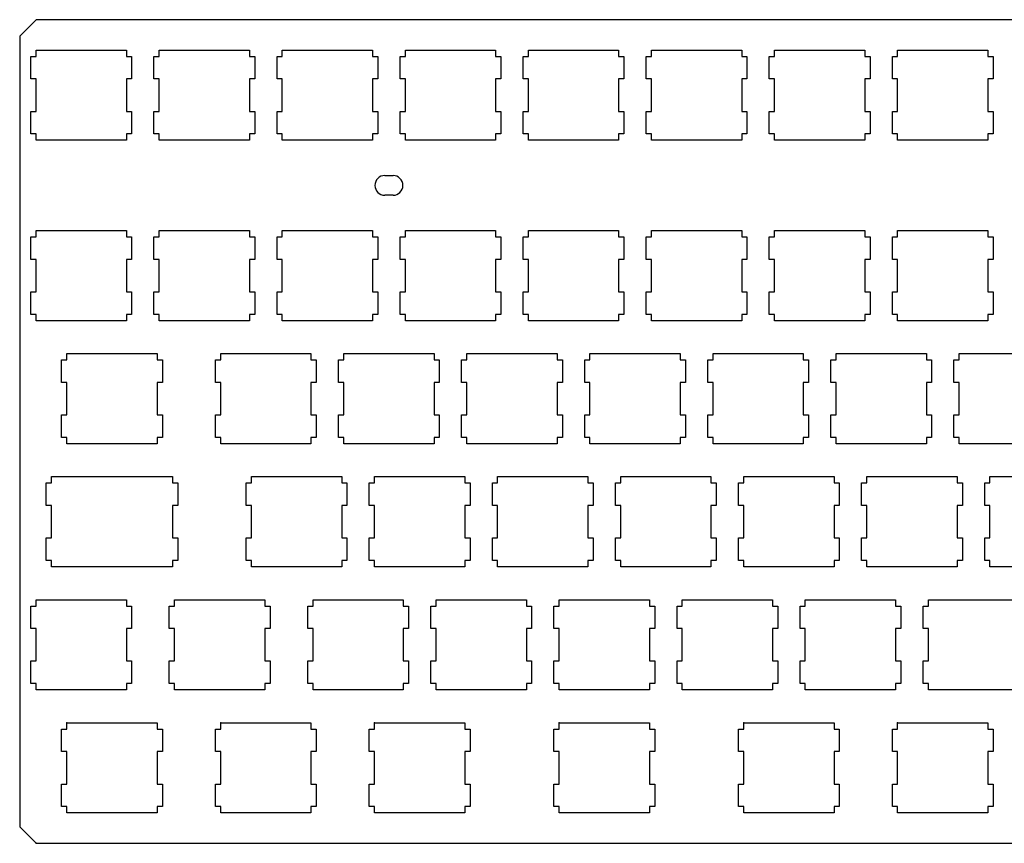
# Model space of a CAD drawing. Header units: inches. Extents: x -0.4 to 13.3, y 12 to 17.
# Tile 1 of 2: x -0.4 to 5.6, y 12 to 17. Entities that reach past the tile are written whole.
import ezdxf

# ---------------------------------------------------------------- set-up
doc = ezdxf.new("R2010")
doc.units = ezdxf.units.IN
doc.layers.add('BLACK', color=1, linetype='CONTINUOUS')

msp = doc.modelspace()

# ---------------------------------------------------------------- linework, layer by layer
at = {"layer": 'BLACK'}
for p, q in [((-0.275, 16.995), (-0.375, 16.895)), ((13.225, 16.995), (-0.275, 16.995)), ((-0.375, 16.895), (-0.375, 12.075)), ((-0.275, 16.81), (0.275, 16.81)), ((-0.275, 16.7714), (-0.275, 16.81)), ((0.275, 16.81), (0.275, 16.7714)), ((0.475, 16.81), (1.025, 16.81)), ((0.475, 16.7714), (0.475, 16.81)), ((1.025, 16.81), (1.025, 16.7714)), ((1.225, 16.81), (1.775, 16.81)), ((1.225, 16.7714), (1.225, 16.81)), ((1.775, 16.81), (1.775, 16.7714)), ((1.975, 16.81), (2.525, 16.81)), ((1.975, 16.7714), (1.975, 16.81)), ((2.525, 16.81), (2.525, 16.7714)), ((2.725, 16.81), (3.275, 16.81)), ((2.725, 16.7714), (2.725, 16.81)), ((3.275, 16.81), (3.275, 16.7714)), ((3.475, 16.81), (4.025, 16.81)), ((3.475, 16.7714), (3.475, 16.81)), ((4.025, 16.81), (4.025, 16.7714)), ((4.225, 16.81), (4.775, 16.81)), ((4.225, 16.7714), (4.225, 16.81)), ((4.775, 16.81), (4.775, 16.7714)), ((4.975, 16.81), (5.525, 16.81)), ((4.975, 16.7714), (4.975, 16.81)), ((5.525, 16.81), (5.525, 16.7714)), ((-0.307, 16.6336), (-0.307, 16.7714)), ((-0.307, 16.7714), (-0.275, 16.7714)), ((0.275, 16.7714), (0.307, 16.7714)), ((0.307, 16.7714), (0.307, 16.6336)), ((0.443, 16.6336), (0.443, 16.7714)), ((0.443, 16.7714), (0.475, 16.7714)), ((1.025, 16.7714), (1.057, 16.7714)), ((1.057, 16.7714), (1.057, 16.6336)), ((1.193, 16.6336), (1.193, 16.7714)), ((1.193, 16.7714), (1.225, 16.7714)), ((1.775, 16.7714), (1.807, 16.7714)), ((1.807, 16.7714), (1.807, 16.6336)), ((1.943, 16.6336), (1.943, 16.7714)), ((1.943, 16.7714), (1.975, 16.7714)), ((2.525, 16.7714), (2.557, 16.7714)), ((2.557, 16.7714), (2.557, 16.6336)), ((2.693, 16.6336), (2.693, 16.7714)), ((2.693, 16.7714), (2.725, 16.7714)), ((3.275, 16.7714), (3.307, 16.7714)), ((3.307, 16.7714), (3.307, 16.6336)), ((3.443, 16.6336), (3.443, 16.7714)), ((3.443, 16.7714), (3.475, 16.7714)), ((4.025, 16.7714), (4.057, 16.7714)), ((4.057, 16.7714), (4.057, 16.6336)), ((4.193, 16.6336), (4.193, 16.7714)), ((4.193, 16.7714), (4.225, 16.7714)), ((4.775, 16.7714), (4.807, 16.7714)), ((4.807, 16.7714), (4.807, 16.6336)), ((4.943, 16.6336), (4.943, 16.7714)), ((4.943, 16.7714), (4.975, 16.7714)), ((5.525, 16.7714), (5.557, 16.7714)), ((5.557, 16.7714), (5.557, 16.6336)), ((-0.275, 16.6336), (-0.307, 16.6336)), ((-0.275, 16.4364), (-0.275, 16.6336)), ((0.307, 16.6336), (0.275, 16.6336)), ((0.275, 16.6336), (0.275, 16.4364)), ((0.475, 16.6336), (0.443, 16.6336)), ((0.475, 16.4364), (0.475, 16.6336)), ((1.057, 16.6336), (1.025, 16.6336)), ((1.025, 16.6336), (1.025, 16.4364)), ((1.225, 16.6336), (1.193, 16.6336)), ((1.225, 16.4364), (1.225, 16.6336)), ((1.807, 16.6336), (1.775, 16.6336)), ((1.775, 16.6336), (1.775, 16.4364)), ((1.975, 16.6336), (1.943, 16.6336)), ((1.975, 16.4364), (1.975, 16.6336)), ((2.557, 16.6336), (2.525, 16.6336)), ((2.525, 16.6336), (2.525, 16.4364)), ((2.725, 16.6336), (2.693, 16.6336)), ((2.725, 16.4364), (2.725, 16.6336)), ((3.307, 16.6336), (3.275, 16.6336)), ((3.275, 16.6336), (3.275, 16.4364)), ((3.475, 16.6336), (3.443, 16.6336)), ((3.475, 16.4364), (3.475, 16.6336)), ((4.057, 16.6336), (4.025, 16.6336)), ((4.025, 16.6336), (4.025, 16.4364)), ((4.225, 16.6336), (4.193, 16.6336)), ((4.225, 16.4364), (4.225, 16.6336)), ((4.807, 16.6336), (4.775, 16.6336)), ((4.775, 16.6336), (4.775, 16.4364)), ((4.975, 16.6336), (4.943, 16.6336)), ((4.975, 16.4364), (4.975, 16.6336)), ((5.557, 16.6336), (5.525, 16.6336)), ((5.525, 16.6336), (5.525, 16.4364)), ((-0.307, 16.2986), (-0.307, 16.4364)), ((-0.307, 16.4364), (-0.275, 16.4364)), ((0.275, 16.4364), (0.307, 16.4364)), ((0.307, 16.4364), (0.307, 16.2986)), ((0.443, 16.2986), (0.443, 16.4364)), ((0.443, 16.4364), (0.475, 16.4364)), ((1.025, 16.4364), (1.057, 16.4364)), ((1.057, 16.4364), (1.057, 16.2986)), ((1.193, 16.2986), (1.193, 16.4364)), ((1.193, 16.4364), (1.225, 16.4364)), ((1.775, 16.4364), (1.807, 16.4364)), ((1.807, 16.4364), (1.807, 16.2986)), ((1.943, 16.2986), (1.943, 16.4364)), ((1.943, 16.4364), (1.975, 16.4364)), ((2.525, 16.4364), (2.557, 16.4364)), ((2.557, 16.4364), (2.557, 16.2986)), ((2.693, 16.2986), (2.693, 16.4364)), ((2.693, 16.4364), (2.725, 16.4364)), ((3.275, 16.4364), (3.307, 16.4364)), ((3.307, 16.4364), (3.307, 16.2986)), ((3.443, 16.2986), (3.443, 16.4364)), ((3.443, 16.4364), (3.475, 16.4364)), ((4.025, 16.4364), (4.057, 16.4364)), ((4.057, 16.4364), (4.057, 16.2986)), ((4.193, 16.2986), (4.193, 16.4364)), ((4.193, 16.4364), (4.225, 16.4364)), ((4.775, 16.4364), (4.807, 16.4364)), ((4.807, 16.4364), (4.807, 16.2986)), ((4.943, 16.2986), (4.943, 16.4364)), ((4.943, 16.4364), (4.975, 16.4364)), ((5.525, 16.4364), (5.557, 16.4364)), ((5.557, 16.4364), (5.557, 16.2986)), ((-0.275, 16.2986), (-0.307, 16.2986)), ((-0.275, 16.26), (-0.275, 16.2986)), ((0.275, 16.26), (-0.275, 16.26)), ((0.307, 16.2986), (0.275, 16.2986)), ((0.275, 16.2986), (0.275, 16.26)), ((0.475, 16.2986), (0.443, 16.2986)), ((0.475, 16.26), (0.475, 16.2986)), ((1.025, 16.26), (0.475, 16.26)), ((1.057, 16.2986), (1.025, 16.2986)), ((1.025, 16.2986), (1.025, 16.26)), ((1.225, 16.2986), (1.193, 16.2986)), ((1.225, 16.26), (1.225, 16.2986)), ((1.775, 16.26), (1.225, 16.26)), ((1.807, 16.2986), (1.775, 16.2986)), ((1.775, 16.2986), (1.775, 16.26)), ((1.975, 16.2986), (1.943, 16.2986)), ((1.975, 16.26), (1.975, 16.2986)), ((2.525, 16.26), (1.975, 16.26)), ((2.557, 16.2986), (2.525, 16.2986)), ((2.525, 16.2986), (2.525, 16.26)), ((2.725, 16.2986), (2.693, 16.2986)), ((2.725, 16.26), (2.725, 16.2986)), ((3.275, 16.26), (2.725, 16.26)), ((3.307, 16.2986), (3.275, 16.2986)), ((3.275, 16.2986), (3.275, 16.26)), ((3.475, 16.2986), (3.443, 16.2986)), ((3.475, 16.26), (3.475, 16.2986)), ((4.025, 16.26), (3.475, 16.26)), ((4.057, 16.2986), (4.025, 16.2986)), ((4.025, 16.2986), (4.025, 16.26)), ((4.225, 16.2986), (4.193, 16.2986)), ((4.225, 16.26), (4.225, 16.2986)), ((4.775, 16.26), (4.225, 16.26)), ((4.807, 16.2986), (4.775, 16.2986)), ((4.775, 16.2986), (4.775, 16.26)), ((4.975, 16.2986), (4.943, 16.2986)), ((4.975, 16.26), (4.975, 16.2986)), ((5.525, 16.26), (4.975, 16.26)), ((5.557, 16.2986), (5.525, 16.2986)), ((5.525, 16.2986), (5.525, 16.26)), ((1.85, 16.045), (1.9, 16.045)), ((1.9, 15.925), (1.85, 15.925)), ((-0.307, 15.5336), (-0.307, 15.6714)), ((-0.307, 15.6714), (-0.275, 15.6714)), ((-0.275, 15.71), (0.275, 15.71)), ((-0.275, 15.6714), (-0.275, 15.71)), ((0.275, 15.71), (0.275, 15.6714)), ((0.275, 15.6714), (0.307, 15.6714)), ((0.307, 15.6714), (0.307, 15.5336)), ((0.443, 15.5336), (0.443, 15.6714)), ((0.443, 15.6714), (0.475, 15.6714)), ((0.475, 15.71), (1.025, 15.71)), ((0.475, 15.6714), (0.475, 15.71)), ((1.025, 15.71), (1.025, 15.6714)), ((1.025, 15.6714), (1.057, 15.6714)), ((1.057, 15.6714), (1.057, 15.5336)), ((1.193, 15.5336), (1.193, 15.6714)), ((1.193, 15.6714), (1.225, 15.6714)), ((1.225, 15.71), (1.775, 15.71)), ((1.225, 15.6714), (1.225, 15.71)), ((1.775, 15.71), (1.775, 15.6714)), ((1.775, 15.6714), (1.807, 15.6714)), ((1.807, 15.6714), (1.807, 15.5336)), ((1.943, 15.5336), (1.943, 15.6714)), ((1.943, 15.6714), (1.975, 15.6714)), ((1.975, 15.71), (2.525, 15.71)), ((1.975, 15.6714), (1.975, 15.71)), ((2.525, 15.71), (2.525, 15.6714)), ((2.525, 15.6714), (2.557, 15.6714)), ((2.557, 15.6714), (2.557, 15.5336)), ((2.693, 15.5336), (2.693, 15.6714)), ((2.693, 15.6714), (2.725, 15.6714)), ((2.725, 15.6714), (2.725, 15.71)), ((2.725, 15.71), (3.275, 15.71)), ((3.275, 15.71), (3.275, 15.6714)), ((3.275, 15.6714), (3.307, 15.6714)), ((3.307, 15.6714), (3.307, 15.5336)), ((3.443, 15.5336), (3.443, 15.6714)), ((3.443, 15.6714), (3.475, 15.6714)), ((3.475, 15.6714), (3.475, 15.71)), ((3.475, 15.71), (4.025, 15.71)), ((4.025, 15.71), (4.025, 15.6714)), ((4.025, 15.6714), (4.057, 15.6714)), ((4.057, 15.6714), (4.057, 15.5336)), ((4.193, 15.5336), (4.193, 15.6714)), ((4.193, 15.6714), (4.225, 15.6714)), ((4.225, 15.71), (4.775, 15.71)), ((4.225, 15.6714), (4.225, 15.71)), ((4.775, 15.71), (4.775, 15.6714)), ((4.775, 15.6714), (4.807, 15.6714)), ((4.807, 15.6714), (4.807, 15.5336)), ((4.943, 15.5336), (4.943, 15.6714)), ((4.943, 15.6714), (4.975, 15.6714)), ((4.975, 15.71), (5.525, 15.71)), ((4.975, 15.6714), (4.975, 15.71)), ((5.525, 15.71), (5.525, 15.6714)), ((5.525, 15.6714), (5.557, 15.6714)), ((5.557, 15.6714), (5.557, 15.5336)), ((-0.275, 15.5336), (-0.307, 15.5336)), ((-0.275, 15.3364), (-0.275, 15.5336)), ((0.307, 15.5336), (0.275, 15.5336)), ((0.275, 15.5336), (0.275, 15.3364)), ((0.475, 15.5336), (0.443, 15.5336)), ((0.475, 15.3364), (0.475, 15.5336)), ((1.057, 15.5336), (1.025, 15.5336)), ((1.025, 15.5336), (1.025, 15.3364)), ((1.225, 15.5336), (1.193, 15.5336)), ((1.225, 15.3364), (1.225, 15.5336)), ((1.807, 15.5336), (1.775, 15.5336)), ((1.775, 15.5336), (1.775, 15.3364)), ((1.975, 15.5336), (1.943, 15.5336)), ((1.975, 15.3364), (1.975, 15.5336)), ((2.557, 15.5336), (2.525, 15.5336)), ((2.525, 15.5336), (2.525, 15.3364)), ((2.725, 15.5336), (2.693, 15.5336)), ((2.725, 15.3364), (2.725, 15.5336)), ((3.307, 15.5336), (3.275, 15.5336)), ((3.275, 15.5336), (3.275, 15.3364)), ((3.475, 15.5336), (3.443, 15.5336)), ((3.475, 15.3364), (3.475, 15.5336)), ((4.057, 15.5336), (4.025, 15.5336)), ((4.025, 15.5336), (4.025, 15.3364)), ((4.225, 15.5336), (4.193, 15.5336)), ((4.225, 15.3364), (4.225, 15.5336)), ((4.807, 15.5336), (4.775, 15.5336)), ((4.775, 15.5336), (4.775, 15.3364)), ((4.975, 15.5336), (4.943, 15.5336)), ((4.975, 15.3364), (4.975, 15.5336)), ((5.557, 15.5336), (5.525, 15.5336)), ((5.525, 15.5336), (5.525, 15.3364)), ((-0.307, 15.1986), (-0.307, 15.3364)), ((-0.307, 15.3364), (-0.275, 15.3364)), ((0.275, 15.3364), (0.307, 15.3364)), ((0.307, 15.3364), (0.307, 15.1986)), ((0.443, 15.1986), (0.443, 15.3364)), ((0.443, 15.3364), (0.475, 15.3364)), ((1.025, 15.3364), (1.057, 15.3364)), ((1.057, 15.3364), (1.057, 15.1986)), ((1.193, 15.1986), (1.193, 15.3364)), ((1.193, 15.3364), (1.225, 15.3364)), ((1.775, 15.3364), (1.807, 15.3364)), ((1.807, 15.3364), (1.807, 15.1986)), ((1.943, 15.1986), (1.943, 15.3364)), ((1.943, 15.3364), (1.975, 15.3364)), ((2.525, 15.3364), (2.557, 15.3364)), ((2.557, 15.3364), (2.557, 15.1986)), ((2.693, 15.1986), (2.693, 15.3364)), ((2.693, 15.3364), (2.725, 15.3364)), ((3.275, 15.3364), (3.307, 15.3364)), ((3.307, 15.3364), (3.307, 15.1986)), ((3.443, 15.1986), (3.443, 15.3364)), ((3.443, 15.3364), (3.475, 15.3364)), ((4.025, 15.3364), (4.057, 15.3364)), ((4.057, 15.3364), (4.057, 15.1986)), ((4.193, 15.1986), (4.193, 15.3364)), ((4.193, 15.3364), (4.225, 15.3364)), ((4.775, 15.3364), (4.807, 15.3364)), ((4.807, 15.3364), (4.807, 15.1986)), ((4.943, 15.1986), (4.943, 15.3364)), ((4.943, 15.3364), (4.975, 15.3364)), ((5.525, 15.3364), (5.557, 15.3364)), ((5.557, 15.3364), (5.557, 15.1986)), ((-0.275, 15.1986), (-0.307, 15.1986)), ((-0.275, 15.16), (-0.275, 15.1986)), ((0.307, 15.1986), (0.275, 15.1986)), ((0.275, 15.1986), (0.275, 15.16)), ((0.475, 15.1986), (0.443, 15.1986)), ((0.475, 15.16), (0.475, 15.1986)), ((1.057, 15.1986), (1.025, 15.1986)), ((1.025, 15.1986), (1.025, 15.16)), ((1.225, 15.1986), (1.193, 15.1986)), ((1.225, 15.16), (1.225, 15.1986)), ((1.807, 15.1986), (1.775, 15.1986)), ((1.775, 15.1986), (1.775, 15.16)), ((1.975, 15.1986), (1.943, 15.1986)), ((1.975, 15.16), (1.975, 15.1986)), ((2.557, 15.1986), (2.525, 15.1986)), ((2.525, 15.1986), (2.525, 15.16)), ((2.725, 15.1986), (2.693, 15.1986)), ((2.725, 15.16), (2.725, 15.1986)), ((3.307, 15.1986), (3.275, 15.1986)), ((3.275, 15.1986), (3.275, 15.16)), ((3.475, 15.1986), (3.443, 15.1986)), ((3.475, 15.16), (3.475, 15.1986)), ((4.057, 15.1986), (4.025, 15.1986)), ((4.025, 15.1986), (4.025, 15.16)), ((4.225, 15.1986), (4.193, 15.1986)), ((4.225, 15.16), (4.225, 15.1986)), ((4.807, 15.1986), (4.775, 15.1986)), ((4.775, 15.1986), (4.775, 15.16)), ((4.975, 15.1986), (4.943, 15.1986)), ((4.975, 15.16), (4.975, 15.1986)), ((5.557, 15.1986), (5.525, 15.1986)), ((5.525, 15.1986), (5.525, 15.16)), ((0.275, 15.16), (-0.275, 15.16)), ((1.025, 15.16), (0.475, 15.16)), ((1.775, 15.16), (1.225, 15.16)), ((2.525, 15.16), (1.975, 15.16)), ((3.275, 15.16), (2.725, 15.16)), ((4.025, 15.16), (3.475, 15.16)), ((4.775, 15.16), (4.225, 15.16)), ((5.525, 15.16), (4.975, 15.16)), ((-0.0875, 14.96), (0.4625, 14.96)), ((-0.0875, 14.9214), (-0.0875, 14.96)), ((0.4625, 14.96), (0.4625, 14.9214)), ((0.85, 14.96), (1.4, 14.96)), ((0.85, 14.9214), (0.85, 14.96)), ((1.4, 14.96), (1.4, 14.9214)), ((1.6, 14.96), (2.15, 14.96)), ((1.6, 14.9214), (1.6, 14.96)), ((2.15, 14.96), (2.15, 14.9214)), ((2.35, 14.96), (2.9, 14.96)), ((2.35, 14.9214), (2.35, 14.96)), ((2.9, 14.96), (2.9, 14.9214)), ((3.1, 14.96), (3.65, 14.96)), ((3.1, 14.9214), (3.1, 14.96)), ((3.65, 14.96), (3.65, 14.9214)), ((3.85, 14.96), (4.4, 14.96)), ((3.85, 14.9214), (3.85, 14.96)), ((4.4, 14.96), (4.4, 14.9214)), ((4.6, 14.96), (5.15, 14.96)), ((4.6, 14.9214), (4.6, 14.96)), ((5.15, 14.96), (5.15, 14.9214)), ((5.35, 14.96), (5.9, 14.96)), ((5.35, 14.9214), (5.35, 14.96)), ((-0.1195, 14.7836), (-0.1195, 14.9214)), ((-0.1195, 14.9214), (-0.0875, 14.9214)), ((0.4625, 14.9214), (0.4945, 14.9214)), ((0.4945, 14.9214), (0.4945, 14.7836)), ((0.818, 14.7836), (0.818, 14.9214)), ((0.818, 14.9214), (0.85, 14.9214)), ((1.4, 14.9214), (1.432, 14.9214)), ((1.432, 14.9214), (1.432, 14.7836)), ((1.568, 14.7836), (1.568, 14.9214)), ((1.568, 14.9214), (1.6, 14.9214)), ((2.15, 14.9214), (2.182, 14.9214)), ((2.182, 14.9214), (2.182, 14.7836)), ((2.318, 14.7836), (2.318, 14.9214)), ((2.318, 14.9214), (2.35, 14.9214)), ((2.9, 14.9214), (2.932, 14.9214)), ((2.932, 14.9214), (2.932, 14.7836)), ((3.068, 14.7836), (3.068, 14.9214)), ((3.068, 14.9214), (3.1, 14.9214)), ((3.65, 14.9214), (3.682, 14.9214)), ((3.682, 14.9214), (3.682, 14.7836)), ((3.818, 14.7836), (3.818, 14.9214)), ((3.818, 14.9214), (3.85, 14.9214)), ((4.4, 14.9214), (4.432, 14.9214)), ((4.432, 14.9214), (4.432, 14.7836)), ((4.568, 14.7836), (4.568, 14.9214)), ((4.568, 14.9214), (4.6, 14.9214)), ((5.15, 14.9214), (5.182, 14.9214)), ((5.182, 14.9214), (5.182, 14.7836)), ((5.318, 14.7836), (5.318, 14.9214)), ((5.318, 14.9214), (5.35, 14.9214)), ((-0.0875, 14.7836), (-0.1195, 14.7836)), ((-0.0875, 14.5864), (-0.0875, 14.7836)), ((0.4945, 14.7836), (0.4625, 14.7836)), ((0.4625, 14.7836), (0.4625, 14.5864)), ((0.85, 14.7836), (0.818, 14.7836)), ((0.85, 14.5864), (0.85, 14.7836)), ((1.432, 14.7836), (1.4, 14.7836)), ((1.4, 14.7836), (1.4, 14.5864)), ((1.6, 14.7836), (1.568, 14.7836)), ((1.6, 14.5864), (1.6, 14.7836)), ((2.182, 14.7836), (2.15, 14.7836)), ((2.15, 14.7836), (2.15, 14.5864)), ((2.35, 14.7836), (2.318, 14.7836)), ((2.35, 14.5864), (2.35, 14.7836)), ((2.932, 14.7836), (2.9, 14.7836)), ((2.9, 14.7836), (2.9, 14.5864)), ((3.1, 14.7836), (3.068, 14.7836)), ((3.1, 14.5864), (3.1, 14.7836)), ((3.682, 14.7836), (3.65, 14.7836)), ((3.65, 14.7836), (3.65, 14.5864)), ((3.85, 14.7836), (3.818, 14.7836)), ((3.85, 14.5864), (3.85, 14.7836)), ((4.432, 14.7836), (4.4, 14.7836)), ((4.4, 14.7836), (4.4, 14.5864)), ((4.6, 14.7836), (4.568, 14.7836)), ((4.6, 14.5864), (4.6, 14.7836)), ((5.182, 14.7836), (5.15, 14.7836)), ((5.15, 14.7836), (5.15, 14.5864)), ((5.35, 14.7836), (5.318, 14.7836)), ((5.35, 14.5864), (5.35, 14.7836)), ((-0.1195, 14.4486), (-0.1195, 14.5864)), ((-0.1195, 14.5864), (-0.0875, 14.5864)), ((0.4625, 14.5864), (0.4945, 14.5864)), ((0.4945, 14.5864), (0.4945, 14.4486)), ((0.818, 14.4486), (0.818, 14.5864)), ((0.818, 14.5864), (0.85, 14.5864)), ((1.4, 14.5864), (1.432, 14.5864)), ((1.432, 14.5864), (1.432, 14.4486)), ((1.568, 14.4486), (1.568, 14.5864)), ((1.568, 14.5864), (1.6, 14.5864)), ((2.15, 14.5864), (2.182, 14.5864)), ((2.182, 14.5864), (2.182, 14.4486)), ((2.318, 14.4486), (2.318, 14.5864)), ((2.318, 14.5864), (2.35, 14.5864)), ((2.9, 14.5864), (2.932, 14.5864)), ((2.932, 14.5864), (2.932, 14.4486)), ((3.068, 14.4486), (3.068, 14.5864)), ((3.068, 14.5864), (3.1, 14.5864)), ((3.65, 14.5864), (3.682, 14.5864)), ((3.682, 14.5864), (3.682, 14.4486)), ((3.818, 14.4486), (3.818, 14.5864)), ((3.818, 14.5864), (3.85, 14.5864)), ((4.4, 14.5864), (4.432, 14.5864)), ((4.432, 14.5864), (4.432, 14.4486)), ((4.568, 14.4486), (4.568, 14.5864)), ((4.568, 14.5864), (4.6, 14.5864)), ((5.15, 14.5864), (5.182, 14.5864)), ((5.182, 14.5864), (5.182, 14.4486)), ((5.318, 14.4486), (5.318, 14.5864)), ((5.318, 14.5864), (5.35, 14.5864)), ((-0.0875, 14.4486), (-0.1195, 14.4486)), ((-0.0875, 14.41), (-0.0875, 14.4486)), ((0.4625, 14.41), (-0.0875, 14.41)), ((0.4945, 14.4486), (0.4625, 14.4486)), ((0.4625, 14.4486), (0.4625, 14.41)), ((0.85, 14.4486), (0.818, 14.4486)), ((0.85, 14.41), (0.85, 14.4486)), ((1.4, 14.41), (0.85, 14.41)), ((1.432, 14.4486), (1.4, 14.4486)), ((1.4, 14.4486), (1.4, 14.41)), ((1.6, 14.4486), (1.568, 14.4486)), ((1.6, 14.41), (1.6, 14.4486)), ((2.15, 14.41), (1.6, 14.41)), ((2.182, 14.4486), (2.15, 14.4486)), ((2.15, 14.4486), (2.15, 14.41)), ((2.35, 14.4486), (2.318, 14.4486)), ((2.35, 14.41), (2.35, 14.4486)), ((2.9, 14.41), (2.35, 14.41)), ((2.932, 14.4486), (2.9, 14.4486)), ((2.9, 14.4486), (2.9, 14.41)), ((3.1, 14.4486), (3.068, 14.4486)), ((3.1, 14.41), (3.1, 14.4486)), ((3.65, 14.41), (3.1, 14.41)), ((3.682, 14.4486), (3.65, 14.4486)), ((3.65, 14.4486), (3.65, 14.41)), ((3.85, 14.4486), (3.818, 14.4486)), ((3.85, 14.41), (3.85, 14.4486)), ((4.4, 14.41), (3.85, 14.41)), ((4.432, 14.4486), (4.4, 14.4486)), ((4.4, 14.4486), (4.4, 14.41)), ((4.6, 14.4486), (4.568, 14.4486)), ((4.6, 14.41), (4.6, 14.4486)), ((5.15, 14.41), (4.6, 14.41)), ((5.182, 14.4486), (5.15, 14.4486)), ((5.15, 14.4486), (5.15, 14.41)), ((5.35, 14.4486), (5.318, 14.4486)), ((5.35, 14.41), (5.35, 14.4486)), ((5.9, 14.41), (5.35, 14.41)), ((-0.2132, 14.0336), (-0.2132, 14.1714)), ((-0.2132, 14.1714), (-0.1812, 14.1714)), ((-0.1812, 14.21), (0.5563, 14.21)), ((-0.1812, 14.1714), (-0.1812, 14.21)), ((0.5563, 14.21), (0.5563, 14.1714)), ((0.5563, 14.1714), (0.5883, 14.1714)), ((0.5883, 14.1714), (0.5883, 14.0336)), ((1.0055, 14.0336), (1.0055, 14.1714)), ((1.0055, 14.1714), (1.0375, 14.1714)), ((1.0375, 14.21), (1.5875, 14.21)), ((1.0375, 14.1714), (1.0375, 14.21)), ((1.5875, 14.21), (1.5875, 14.1714)), ((1.5875, 14.1714), (1.6195, 14.1714)), ((1.6195, 14.1714), (1.6195, 14.0336)), ((1.7555, 14.0336), (1.7555, 14.1714)), ((1.7555, 14.1714), (1.7875, 14.1714)), ((1.7875, 14.21), (2.3375, 14.21)), ((1.7875, 14.1714), (1.7875, 14.21)), ((2.3375, 14.21), (2.3375, 14.1714)), ((2.3375, 14.1714), (2.3695, 14.1714)), ((2.3695, 14.1714), (2.3695, 14.0336)), ((2.5055, 14.0336), (2.5055, 14.1714)), ((2.5055, 14.1714), (2.5375, 14.1714)), ((2.5375, 14.21), (3.0875, 14.21)), ((2.5375, 14.1714), (2.5375, 14.21)), ((3.0875, 14.21), (3.0875, 14.1714)), ((3.0875, 14.1714), (3.1195, 14.1714)), ((3.1195, 14.1714), (3.1195, 14.0336)), ((3.2555, 14.0336), (3.2555, 14.1714)), ((3.2555, 14.1714), (3.2875, 14.1714)), ((3.2875, 14.21), (3.8375, 14.21)), ((3.2875, 14.1714), (3.2875, 14.21)), ((3.8375, 14.21), (3.8375, 14.1714)), ((3.8375, 14.1714), (3.8695, 14.1714)), ((3.8695, 14.1714), (3.8695, 14.0336)), ((4.0055, 14.0336), (4.0055, 14.1714)), ((4.0055, 14.1714), (4.0375, 14.1714)), ((4.0375, 14.21), (4.5875, 14.21)), ((4.0375, 14.1714), (4.0375, 14.21)), ((4.5875, 14.21), (4.5875, 14.1714)), ((4.5875, 14.1714), (4.6195, 14.1714)), ((4.6195, 14.1714), (4.6195, 14.0336)), ((4.7555, 14.0336), (4.7555, 14.1714)), ((4.7555, 14.1714), (4.7875, 14.1714)), ((4.7875, 14.21), (5.3375, 14.21)), ((4.7875, 14.1714), (4.7875, 14.21)), ((5.3375, 14.21), (5.3375, 14.1714)), ((5.3375, 14.1714), (5.3695, 14.1714)), ((5.3695, 14.1714), (5.3695, 14.0336)), ((5.5055, 14.0336), (5.5055, 14.1714)), ((5.5055, 14.1714), (5.5375, 14.1714)), ((5.5375, 14.21), (6.0875, 14.21)), ((5.5375, 14.1714), (5.5375, 14.21)), ((-0.1812, 14.0336), (-0.2132, 14.0336)), ((-0.1812, 13.8364), (-0.1812, 14.0336)), ((0.5883, 14.0336), (0.5563, 14.0336)), ((0.5563, 14.0336), (0.5563, 13.8364)), ((1.0375, 14.0336), (1.0055, 14.0336)), ((1.0375, 13.8364), (1.0375, 14.0336)), ((1.6195, 14.0336), (1.5875, 14.0336)), ((1.5875, 14.0336), (1.5875, 13.8364)), ((1.7875, 14.0336), (1.7555, 14.0336)), ((1.7875, 13.8364), (1.7875, 14.0336)), ((2.3695, 14.0336), (2.3375, 14.0336)), ((2.3375, 14.0336), (2.3375, 13.8364)), ((2.5375, 14.0336), (2.5055, 14.0336)), ((2.5375, 13.8364), (2.5375, 14.0336)), ((3.1195, 14.0336), (3.0875, 14.0336)), ((3.0875, 14.0336), (3.0875, 13.8364)), ((3.2875, 14.0336), (3.2555, 14.0336)), ((3.2875, 13.8364), (3.2875, 14.0336)), ((3.8695, 14.0336), (3.8375, 14.0336)), ((3.8375, 14.0336), (3.8375, 13.8364)), ((4.0375, 14.0336), (4.0055, 14.0336)), ((4.0375, 13.8364), (4.0375, 14.0336)), ((4.6195, 14.0336), (4.5875, 14.0336)), ((4.5875, 14.0336), (4.5875, 13.8364)), ((4.7875, 14.0336), (4.7555, 14.0336)), ((4.7875, 13.8364), (4.7875, 14.0336)), ((5.3695, 14.0336), (5.3375, 14.0336)), ((5.3375, 14.0336), (5.3375, 13.8364)), ((5.5375, 14.0336), (5.5055, 14.0336)), ((5.5375, 13.8364), (5.5375, 14.0336)), ((-0.2132, 13.6986), (-0.2132, 13.8364)), ((-0.2132, 13.8364), (-0.1812, 13.8364)), ((0.5563, 13.8364), (0.5883, 13.8364)), ((0.5883, 13.8364), (0.5883, 13.6986)), ((1.0055, 13.6986), (1.0055, 13.8364)), ((1.0055, 13.8364), (1.0375, 13.8364)), ((1.5875, 13.8364), (1.6195, 13.8364)), ((1.6195, 13.8364), (1.6195, 13.6986)), ((1.7555, 13.6986), (1.7555, 13.8364)), ((1.7555, 13.8364), (1.7875, 13.8364)), ((2.3375, 13.8364), (2.3695, 13.8364)), ((2.3695, 13.8364), (2.3695, 13.6986)), ((2.5055, 13.6986), (2.5055, 13.8364)), ((2.5055, 13.8364), (2.5375, 13.8364)), ((3.0875, 13.8364), (3.1195, 13.8364)), ((3.1195, 13.8364), (3.1195, 13.6986)), ((3.2555, 13.6986), (3.2555, 13.8364)), ((3.2555, 13.8364), (3.2875, 13.8364)), ((3.8375, 13.8364), (3.8695, 13.8364)), ((3.8695, 13.8364), (3.8695, 13.6986)), ((4.0055, 13.6986), (4.0055, 13.8364)), ((4.0055, 13.8364), (4.0375, 13.8364)), ((4.5875, 13.8364), (4.6195, 13.8364)), ((4.6195, 13.8364), (4.6195, 13.6986)), ((4.7555, 13.6986), (4.7555, 13.8364)), ((4.7555, 13.8364), (4.7875, 13.8364)), ((5.3375, 13.8364), (5.3695, 13.8364)), ((5.3695, 13.8364), (5.3695, 13.6986)), ((5.5055, 13.6986), (5.5055, 13.8364)), ((5.5055, 13.8364), (5.5375, 13.8364)), ((-0.1812, 13.6986), (-0.2132, 13.6986)), ((-0.1812, 13.66), (-0.1812, 13.6986)), ((0.5883, 13.6986), (0.5563, 13.6986)), ((0.5563, 13.6986), (0.5563, 13.66)), ((1.0375, 13.6986), (1.0055, 13.6986)), ((1.0375, 13.66), (1.0375, 13.6986)), ((1.6195, 13.6986), (1.5875, 13.6986)), ((1.5875, 13.6986), (1.5875, 13.66)), ((1.7875, 13.6986), (1.7555, 13.6986)), ((1.7875, 13.66), (1.7875, 13.6986)), ((2.3695, 13.6986), (2.3375, 13.6986)), ((2.3375, 13.6986), (2.3375, 13.66)), ((2.5375, 13.6986), (2.5055, 13.6986)), ((2.5375, 13.66), (2.5375, 13.6986)), ((3.1195, 13.6986), (3.0875, 13.6986)), ((3.0875, 13.6986), (3.0875, 13.66)), ((3.2875, 13.6986), (3.2555, 13.6986)), ((3.2875, 13.66), (3.2875, 13.6986)), ((3.8695, 13.6986), (3.8375, 13.6986)), ((3.8375, 13.6986), (3.8375, 13.66)), ((4.0375, 13.6986), (4.0055, 13.6986)), ((4.0375, 13.66), (4.0375, 13.6986)), ((4.6195, 13.6986), (4.5875, 13.6986)), ((4.5875, 13.6986), (4.5875, 13.66)), ((4.7875, 13.6986), (4.7555, 13.6986)), ((4.7875, 13.66), (4.7875, 13.6986)), ((5.3695, 13.6986), (5.3375, 13.6986)), ((5.3375, 13.6986), (5.3375, 13.66)), ((5.5375, 13.6986), (5.5055, 13.6986)), ((5.5375, 13.66), (5.5375, 13.6986)), ((0.5563, 13.66), (-0.1812, 13.66)), ((1.5875, 13.66), (1.0375, 13.66)), ((2.3375, 13.66), (1.7875, 13.66)), ((3.0875, 13.66), (2.5375, 13.66)), ((3.8375, 13.66), (3.2875, 13.66)), ((4.5875, 13.66), (4.0375, 13.66)), ((5.3375, 13.66), (4.7875, 13.66)), ((6.0875, 13.66), (5.5375, 13.66)), ((-0.275, 13.46), (0.275, 13.46)), ((-0.275, 13.4214), (-0.275, 13.46)), ((0.275, 13.46), (0.275, 13.4214)), ((0.5688, 13.46), (1.1188, 13.46)), ((0.5688, 13.4214), (0.5688, 13.46)), ((1.1188, 13.46), (1.1188, 13.4214)), ((1.4125, 13.46), (1.9625, 13.46)), ((1.4125, 13.4214), (1.4125, 13.46)), ((1.9625, 13.46), (1.9625, 13.4214)), ((2.1625, 13.46), (2.7125, 13.46)), ((2.1625, 13.4214), (2.1625, 13.46)), ((2.7125, 13.46), (2.7125, 13.4214)), ((2.9125, 13.46), (3.4625, 13.46)), ((2.9125, 13.4214), (2.9125, 13.46)), ((3.4625, 13.46), (3.4625, 13.4214)), ((3.6625, 13.46), (4.2125, 13.46)), ((3.6625, 13.4214), (3.6625, 13.46)), ((4.2125, 13.46), (4.2125, 13.4214)), ((4.4125, 13.46), (4.9625, 13.46)), ((4.4125, 13.4214), (4.4125, 13.46)), ((4.9625, 13.46), (4.9625, 13.4214)), ((5.1625, 13.46), (5.7125, 13.46)), ((5.1625, 13.4214), (5.1625, 13.46)), ((-0.307, 13.2836), (-0.307, 13.4214)), ((-0.307, 13.4214), (-0.275, 13.4214)), ((0.275, 13.4214), (0.307, 13.4214)), ((0.307, 13.4214), (0.307, 13.2836)), ((0.5368, 13.2836), (0.5368, 13.4214)), ((0.5368, 13.4214), (0.5688, 13.4214)), ((1.1188, 13.4214), (1.1508, 13.4214)), ((1.1508, 13.4214), (1.1508, 13.2836)), ((1.3805, 13.2836), (1.3805, 13.4214)), ((1.3805, 13.4214), (1.4125, 13.4214)), ((1.9625, 13.4214), (1.9945, 13.4214)), ((1.9945, 13.4214), (1.9945, 13.2836)), ((2.1305, 13.2836), (2.1305, 13.4214)), ((2.1305, 13.4214), (2.1625, 13.4214)), ((2.7125, 13.4214), (2.7445, 13.4214)), ((2.7445, 13.4214), (2.7445, 13.2836)), ((2.8805, 13.2836), (2.8805, 13.4214)), ((2.8805, 13.4214), (2.9125, 13.4214)), ((3.4625, 13.4214), (3.4945, 13.4214)), ((3.4945, 13.4214), (3.4945, 13.2836)), ((3.6305, 13.2836), (3.6305, 13.4214)), ((3.6305, 13.4214), (3.6625, 13.4214)), ((4.2125, 13.4214), (4.2445, 13.4214)), ((4.2445, 13.4214), (4.2445, 13.2836)), ((4.3805, 13.2836), (4.3805, 13.4214)), ((4.3805, 13.4214), (4.4125, 13.4214)), ((4.9625, 13.4214), (4.9945, 13.4214)), ((4.9945, 13.4214), (4.9945, 13.2836)), ((5.1305, 13.2836), (5.1305, 13.4214)), ((5.1305, 13.4214), (5.1625, 13.4214)), ((-0.275, 13.2836), (-0.307, 13.2836)), ((-0.275, 13.0864), (-0.275, 13.2836)), ((0.307, 13.2836), (0.275, 13.2836)), ((0.275, 13.2836), (0.275, 13.0864)), ((0.5688, 13.2836), (0.5368, 13.2836)), ((0.5688, 13.0864), (0.5688, 13.2836)), ((1.1508, 13.2836), (1.1188, 13.2836)), ((1.1188, 13.2836), (1.1188, 13.0864)), ((1.4125, 13.2836), (1.3805, 13.2836)), ((1.4125, 13.0864), (1.4125, 13.2836)), ((1.9945, 13.2836), (1.9625, 13.2836)), ((1.9625, 13.2836), (1.9625, 13.0864)), ((2.1625, 13.2836), (2.1305, 13.2836)), ((2.1625, 13.0864), (2.1625, 13.2836)), ((2.7445, 13.2836), (2.7125, 13.2836)), ((2.7125, 13.2836), (2.7125, 13.0864)), ((2.9125, 13.2836), (2.8805, 13.2836)), ((2.9125, 13.0864), (2.9125, 13.2836)), ((3.4945, 13.2836), (3.4625, 13.2836)), ((3.4625, 13.2836), (3.4625, 13.0864)), ((3.6625, 13.2836), (3.6305, 13.2836)), ((3.6625, 13.0864), (3.6625, 13.2836)), ((4.2445, 13.2836), (4.2125, 13.2836)), ((4.2125, 13.2836), (4.2125, 13.0864)), ((4.4125, 13.2836), (4.3805, 13.2836)), ((4.4125, 13.0864), (4.4125, 13.2836)), ((4.9945, 13.2836), (4.9625, 13.2836)), ((4.9625, 13.2836), (4.9625, 13.0864)), ((5.1625, 13.2836), (5.1305, 13.2836)), ((5.1625, 13.0864), (5.1625, 13.2836)), ((-0.307, 12.9486), (-0.307, 13.0864)), ((-0.307, 13.0864), (-0.275, 13.0864)), ((0.275, 13.0864), (0.307, 13.0864)), ((0.307, 13.0864), (0.307, 12.9486)), ((0.5368, 12.9486), (0.5368, 13.0864)), ((0.5368, 13.0864), (0.5688, 13.0864)), ((1.1188, 13.0864), (1.1508, 13.0864)), ((1.1508, 13.0864), (1.1508, 12.9486)), ((1.3805, 12.9486), (1.3805, 13.0864)), ((1.3805, 13.0864), (1.4125, 13.0864)), ((1.9625, 13.0864), (1.9945, 13.0864)), ((1.9945, 13.0864), (1.9945, 12.9486)), ((2.1305, 12.9486), (2.1305, 13.0864)), ((2.1305, 13.0864), (2.1625, 13.0864)), ((2.7125, 13.0864), (2.7445, 13.0864)), ((2.7445, 13.0864), (2.7445, 12.9486)), ((2.8805, 12.9486), (2.8805, 13.0864)), ((2.8805, 13.0864), (2.9125, 13.0864)), ((3.4625, 13.0864), (3.4945, 13.0864)), ((3.4945, 13.0864), (3.4945, 12.9486)), ((3.6305, 12.9486), (3.6305, 13.0864)), ((3.6305, 13.0864), (3.6625, 13.0864)), ((4.2125, 13.0864), (4.2445, 13.0864)), ((4.2445, 13.0864), (4.2445, 12.9486)), ((4.3805, 12.9486), (4.3805, 13.0864)), ((4.3805, 13.0864), (4.4125, 13.0864)), ((4.9625, 13.0864), (4.9945, 13.0864)), ((4.9945, 13.0864), (4.9945, 12.9486)), ((5.1305, 12.9486), (5.1305, 13.0864)), ((5.1305, 13.0864), (5.1625, 13.0864)), ((-0.275, 12.9486), (-0.307, 12.9486)), ((-0.275, 12.91), (-0.275, 12.9486)), ((0.275, 12.91), (-0.275, 12.91)), ((0.307, 12.9486), (0.275, 12.9486)), ((0.275, 12.9486), (0.275, 12.91)), ((0.5688, 12.9486), (0.5368, 12.9486)), ((0.5688, 12.91), (0.5688, 12.9486)), ((1.1188, 12.91), (0.5688, 12.91)), ((1.1508, 12.9486), (1.1188, 12.9486)), ((1.1188, 12.9486), (1.1188, 12.91)), ((1.4125, 12.9486), (1.3805, 12.9486)), ((1.4125, 12.91), (1.4125, 12.9486)), ((1.9625, 12.91), (1.4125, 12.91)), ((1.9945, 12.9486), (1.9625, 12.9486)), ((1.9625, 12.9486), (1.9625, 12.91)), ((2.1625, 12.9486), (2.1305, 12.9486)), ((2.1625, 12.91), (2.1625, 12.9486)), ((2.7125, 12.91), (2.1625, 12.91)), ((2.7445, 12.9486), (2.7125, 12.9486)), ((2.7125, 12.9486), (2.7125, 12.91)), ((2.9125, 12.9486), (2.8805, 12.9486)), ((2.9125, 12.91), (2.9125, 12.9486)), ((3.4625, 12.91), (2.9125, 12.91)), ((3.4945, 12.9486), (3.4625, 12.9486)), ((3.4625, 12.9486), (3.4625, 12.91)), ((3.6625, 12.9486), (3.6305, 12.9486)), ((3.6625, 12.91), (3.6625, 12.9486)), ((4.2125, 12.91), (3.6625, 12.91)), ((4.2445, 12.9486), (4.2125, 12.9486)), ((4.2125, 12.9486), (4.2125, 12.91)), ((4.4125, 12.9486), (4.3805, 12.9486)), ((4.4125, 12.91), (4.4125, 12.9486)), ((4.9625, 12.91), (4.4125, 12.91)), ((4.9945, 12.9486), (4.9625, 12.9486)), ((4.9625, 12.9486), (4.9625, 12.91)), ((5.1625, 12.9486), (5.1305, 12.9486)), ((5.1625, 12.91), (5.1625, 12.9486)), ((5.7125, 12.91), (5.1625, 12.91)), ((-0.1195, 12.5336), (-0.1195, 12.6714)), ((-0.1195, 12.6714), (-0.0875, 12.6714)), ((-0.0875, 12.71), (0.4625, 12.71)), ((-0.0875, 12.6714), (-0.0875, 12.71)), ((0.4625, 12.71), (0.4625, 12.6714)), ((0.4625, 12.6714), (0.4945, 12.6714)), ((0.4945, 12.6714), (0.4945, 12.5336)), ((0.818, 12.5336), (0.818, 12.6714)), ((0.818, 12.6714), (0.85, 12.6714)), ((0.85, 12.71), (1.4, 12.71)), ((0.85, 12.6714), (0.85, 12.71)), ((1.4, 12.71), (1.4, 12.6714)), ((1.4, 12.6714), (1.432, 12.6714)), ((1.432, 12.6714), (1.432, 12.5336)), ((1.7555, 12.5336), (1.7555, 12.6714)), ((1.7555, 12.6714), (1.7875, 12.6714)), ((1.7875, 12.71), (2.3375, 12.71)), ((1.7875, 12.6714), (1.7875, 12.71)), ((2.3375, 12.71), (2.3375, 12.6714)), ((2.3375, 12.6714), (2.3695, 12.6714)), ((2.3695, 12.6714), (2.3695, 12.5336)), ((2.8805, 12.5336), (2.8805, 12.6714)), ((2.8805, 12.6714), (2.9125, 12.6714)), ((2.9125, 12.71), (3.4625, 12.71)), ((2.9125, 12.6714), (2.9125, 12.71)), ((3.4625, 12.71), (3.4625, 12.6714)), ((3.4625, 12.6714), (3.4945, 12.6714)), ((3.4945, 12.6714), (3.4945, 12.5336)), ((4.0055, 12.5336), (4.0055, 12.6714)), ((4.0055, 12.6714), (4.0375, 12.6714)), ((4.0375, 12.71), (4.5875, 12.71)), ((4.0375, 12.6714), (4.0375, 12.71)), ((4.5875, 12.71), (4.5875, 12.6714)), ((4.5875, 12.6714), (4.6195, 12.6714)), ((4.6195, 12.6714), (4.6195, 12.5336)), ((4.943, 12.5336), (4.943, 12.6714)), ((4.943, 12.6714), (4.975, 12.6714)), ((4.975, 12.71), (5.525, 12.71)), ((4.975, 12.6714), (4.975, 12.71)), ((5.525, 12.71), (5.525, 12.6714)), ((5.525, 12.6714), (5.557, 12.6714)), ((5.557, 12.6714), (5.557, 12.5336)), ((-0.0875, 12.5336), (-0.1195, 12.5336)), ((-0.0875, 12.3364), (-0.0875, 12.5336)), ((0.4945, 12.5336), (0.4625, 12.5336)), ((0.4625, 12.5336), (0.4625, 12.3364)), ((0.85, 12.5336), (0.818, 12.5336)), ((0.85, 12.3364), (0.85, 12.5336)), ((1.432, 12.5336), (1.4, 12.5336)), ((1.4, 12.5336), (1.4, 12.3364)), ((1.7875, 12.5336), (1.7555, 12.5336)), ((1.7875, 12.3364), (1.7875, 12.5336)), ((2.3695, 12.5336), (2.3375, 12.5336)), ((2.3375, 12.5336), (2.3375, 12.3364)), ((2.9125, 12.5336), (2.8805, 12.5336)), ((2.9125, 12.3364), (2.9125, 12.5336)), ((3.4945, 12.5336), (3.4625, 12.5336)), ((3.4625, 12.5336), (3.4625, 12.3364)), ((4.0375, 12.5336), (4.0055, 12.5336)), ((4.0375, 12.3364), (4.0375, 12.5336)), ((4.6195, 12.5336), (4.5875, 12.5336)), ((4.5875, 12.5336), (4.5875, 12.3364)), ((4.975, 12.5336), (4.943, 12.5336)), ((4.975, 12.3364), (4.975, 12.5336)), ((5.557, 12.5336), (5.525, 12.5336)), ((5.525, 12.5336), (5.525, 12.3364)), ((-0.1195, 12.1986), (-0.1195, 12.3364)), ((-0.1195, 12.3364), (-0.0875, 12.3364)), ((0.4625, 12.3364), (0.4945, 12.3364)), ((0.4945, 12.3364), (0.4945, 12.1986)), ((0.818, 12.1986), (0.818, 12.3364)), ((0.818, 12.3364), (0.85, 12.3364)), ((1.4, 12.3364), (1.432, 12.3364)), ((1.432, 12.3364), (1.432, 12.1986)), ((1.7555, 12.1986), (1.7555, 12.3364)), ((1.7555, 12.3364), (1.7875, 12.3364)), ((2.3375, 12.3364), (2.3695, 12.3364)), ((2.3695, 12.3364), (2.3695, 12.1986)), ((2.8805, 12.1986), (2.8805, 12.3364)), ((2.8805, 12.3364), (2.9125, 12.3364)), ((3.4625, 12.3364), (3.4945, 12.3364)), ((3.4945, 12.3364), (3.4945, 12.1986)), ((4.0055, 12.1986), (4.0055, 12.3364)), ((4.0055, 12.3364), (4.0375, 12.3364)), ((4.5875, 12.3364), (4.6195, 12.3364)), ((4.6195, 12.3364), (4.6195, 12.1986)), ((4.943, 12.1986), (4.943, 12.3364)), ((4.943, 12.3364), (4.975, 12.3364)), ((5.525, 12.3364), (5.557, 12.3364)), ((5.557, 12.3364), (5.557, 12.1986)), ((-0.0875, 12.1986), (-0.1195, 12.1986)), ((-0.0875, 12.16), (-0.0875, 12.1986)), ((0.4945, 12.1986), (0.4625, 12.1986)), ((0.4625, 12.1986), (0.4625, 12.16)), ((0.85, 12.1986), (0.818, 12.1986)), ((0.85, 12.16), (0.85, 12.1986)), ((1.432, 12.1986), (1.4, 12.1986)), ((1.4, 12.1986), (1.4, 12.16)), ((1.7875, 12.1986), (1.7555, 12.1986)), ((1.7875, 12.16), (1.7875, 12.1986)), ((2.3695, 12.1986), (2.3375, 12.1986)), ((2.3375, 12.1986), (2.3375, 12.16)), ((2.9125, 12.1986), (2.8805, 12.1986)), ((2.9125, 12.16), (2.9125, 12.1986)), ((3.4945, 12.1986), (3.4625, 12.1986)), ((3.4625, 12.1986), (3.4625, 12.16)), ((4.0375, 12.1986), (4.0055, 12.1986)), ((4.0375, 12.16), (4.0375, 12.1986)), ((4.6195, 12.1986), (4.5875, 12.1986)), ((4.5875, 12.1986), (4.5875, 12.16)), ((4.975, 12.1986), (4.943, 12.1986)), ((4.975, 12.16), (4.975, 12.1986)), ((5.557, 12.1986), (5.525, 12.1986)), ((5.525, 12.1986), (5.525, 12.16)), ((0.4625, 12.16), (-0.0875, 12.16)), ((1.4, 12.16), (0.85, 12.16)), ((2.3375, 12.16), (1.7875, 12.16)), ((3.4625, 12.16), (2.9125, 12.16)), ((4.5875, 12.16), (4.0375, 12.16)), ((5.525, 12.16), (4.975, 12.16)), ((-0.375, 12.075), (-0.275, 11.975)), ((-0.275, 11.975), (13.225, 11.975))]:
    msp.add_line(p, q, dxfattribs=at)
for centre, start, end in [((1.85, 15.985), 90, 180), ((1.9, 15.985), 0, 90), ((1.85, 15.985), 180, 270), ((1.9, 15.985), 270, 0)]:
    msp.add_arc(centre, 0.06, start, end, dxfattribs=at)
for p in [(-0.0875, 12.71), (0.85, 12.71), (1.7875, 12.71), (2.9125, 12.71), (4.0375, 12.71), (4.975, 12.71), (-0.275, 11.975)]:
    msp.add_point(p, dxfattribs=at)

doc.saveas('drawing.dxf')
